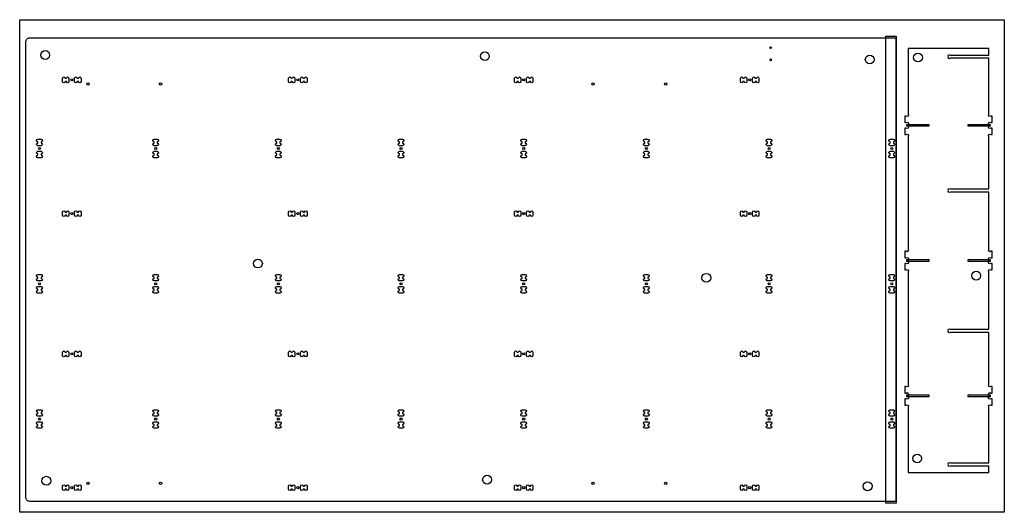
# Model space of a CAD drawing. Header units: millimetres. Extents: x 0 to 2440, y 0 to 1220.
import ezdxf

# ---------------------------------------------------------------- set-up
doc = ezdxf.new("R2010")
doc.units = ezdxf.units.MM
doc.header["$MEASUREMENT"] = 0
for name, color, linetype, true_color in [('Cutout', 3, 'Continuous', 0x00ff00), ('HOLDDOWN', 1, 'Continuous', 0xff0000), ('Material', 254, 'Continuous', 0xe6e6e6), ('Pocket 4', 5, 'Continuous', 0x0000ff), ('Pocket 9', 4, 'Continuous', 0x00ffff)]:
    doc.layers.add(name, color=color, linetype=linetype, true_color=true_color)

msp = doc.modelspace()

# ---------------------------------------------------------------- linework, layer by layer
at = {"layer": 'Cutout'}
for points in [[(2146.2, 1175), (2171.2, 1175), (2171.2, 27), (2146.2, 27), (25, 27, -0.414214), (15, 37), (15, 1165, -0.414214), (25, 1175)], [(2201.8, 98.4), (2401.8, 98.4), (2401.8, 114.4), (2306.3, 114.4, -0.899463), (2301.3, 118.4, -0.899463), (2306.3, 122.4), (2401.8, 122.4), (2401.8, 260.9, -1), (2406.3, 265.4), (2409.8, 265.4), (2409.8, 281.4), (2406.3, 281.4, -1), (2401.8, 285.9), (2401.8, 290.9, -1), (2406.3, 295.4), (2409.8, 295.4), (2409.8, 311.4), (2406.3, 311.4, -1), (2401.8, 315.9), (2401.8, 445.7), (2306.3, 445.7, -0.899463), (2301.3, 449.7, -0.899463), (2306.3, 453.7), (2401.8, 453.7), (2401.8, 595.9, -1), (2406.3, 600.4), (2409.8, 600.4), (2409.8, 616.4), (2406.3, 616.4, -1), (2401.8, 620.9), (2401.8, 625.9, -1), (2406.3, 630.4), (2409.8, 630.4), (2409.8, 646.4), (2406.3, 646.4, -1), (2401.8, 650.9), (2401.8, 793.1), (2306.3, 793.1, -0.899463), (2301.3, 797.1, -0.899463), (2306.3, 801.1), (2401.8, 801.1), (2401.8, 930.9, -1), (2406.3, 935.4), (2409.8, 935.4), (2409.8, 951.4), (2406.3, 951.4, -1), (2401.8, 955.9), (2401.8, 960.9, -1), (2406.3, 965.4), (2409.8, 965.4), (2409.8, 981.4), (2406.3, 981.4, -1), (2401.8, 985.9), (2401.8, 1124.4), (2306.3, 1124.4, -0.899463), (2301.3, 1128.4, -0.899463), (2306.3, 1132.4), (2401.8, 1132.4), (2401.8, 1148.4), (2201.8, 1148.4), (2201.8, 985.9, -1), (2197.2, 981.4), (2193.8, 981.4), (2193.8, 965.4), (2197.2, 965.4, -1), (2201.8, 960.9), (2201.8, 955.9, -1), (2197.2, 951.4), (2193.8, 951.4), (2193.8, 935.4), (2197.2, 935.4, -1), (2201.8, 930.9), (2201.8, 650.9, -1), (2197.2, 646.4), (2193.8, 646.4), (2193.8, 630.4), (2197.2, 630.4, -1), (2201.8, 625.9), (2201.8, 620.9, -1), (2197.2, 616.4), (2193.8, 616.4), (2193.8, 600.4), (2197.2, 600.4, -1), (2201.8, 595.9), (2201.8, 315.9, -1), (2197.2, 311.4), (2193.8, 311.4), (2193.8, 295.4), (2197.2, 295.4, -1), (2201.8, 290.9), (2201.8, 285.9, -1), (2197.2, 281.4), (2193.8, 281.4), (2193.8, 265.4), (2197.2, 265.4, -1), (2201.8, 260.9)], [(115.6, 1075, -1), (122, 1075), (122, 1067, -1), (115.6, 1067), (112.4, 1067, -1), (106, 1067), (106, 1075, -1), (112.4, 1075)], [(145.6, 1075, -1), (152, 1075), (152, 1067, -1), (145.6, 1067), (142.4, 1067, -1), (136, 1067), (136, 1075, -1), (142.4, 1075)], [(675.6, 1075, -1), (682, 1075), (682, 1067, -1), (675.6, 1067), (672.4, 1067, -1), (666, 1067), (666, 1075, -1), (672.4, 1075)], [(705.6, 1075, -1), (712, 1075), (712, 1067, -1), (705.6, 1067), (702.4, 1067, -1), (696, 1067), (696, 1075, -1), (702.4, 1075)], [(1235.6, 1075, -1), (1242, 1075), (1242, 1067, -1), (1235.6, 1067), (1232.4, 1067, -1), (1226, 1067), (1226, 1075, -1), (1232.4, 1075)], [(1265.6, 1075, -1), (1272, 1075), (1272, 1067, -1), (1265.6, 1067), (1262.4, 1067, -1), (1256, 1067), (1256, 1075, -1), (1262.4, 1075)], [(1795.6, 1075, -1), (1802, 1075), (1802, 1067, -1), (1795.6, 1067), (1792.4, 1067, -1), (1786, 1067), (1786, 1075, -1), (1792.4, 1075)], [(1822.4, 1067, -1), (1816, 1067), (1816, 1075, -1), (1822.4, 1075), (1825.6, 1075, -1), (1832, 1075), (1832, 1067, -1), (1825.6, 1067)], [(45, 908, -1), (45, 914.4), (45, 917.6, -1), (45, 924), (53, 924, -1), (53, 917.6), (53, 914.4, -1), (53, 908)], [(333, 908, -1), (333, 914.4), (333, 917.6, -1), (333, 924), (341, 924, -1), (341, 917.6), (341, 914.4, -1), (341, 908)], [(645, 924, -1), (645, 917.6), (645, 914.4, -1), (645, 908), (637, 908, -1), (637, 914.4), (637, 917.6, -1), (637, 924)], [(949, 924, -1), (949, 917.6), (949, 914.4, -1), (949, 908), (941, 908, -1), (941, 914.4), (941, 917.6, -1), (941, 924)], [(1245, 917.6, -1), (1245, 924), (1253, 924, -1), (1253, 917.6), (1253, 914.4, -1), (1253, 908), (1245, 908, -1), (1245, 914.4)], [(1549, 917.6, -1), (1549, 924), (1557, 924, -1), (1557, 917.6), (1557, 914.4, -1), (1557, 908), (1549, 908, -1), (1549, 914.4)], [(1853, 917.6, -1), (1853, 924), (1861, 924, -1), (1861, 917.6), (1861, 914.4, -1), (1861, 908), (1853, 908, -1), (1853, 914.4)], [(2157, 908, -1), (2157, 914.4), (2157, 917.6, -1), (2157, 924), (2165, 924, -1), (2165, 917.6), (2165, 914.4, -1), (2165, 908)], [(53, 894, -1), (53, 887.6), (53, 884.4, -1), (53, 878), (45, 878, -1), (45, 884.4), (45, 887.6, -1), (45, 894)], [(333, 887.6, -1), (333, 894), (341, 894, -1), (341, 887.6), (341, 884.4, -1), (341, 878), (333, 878, -1), (333, 884.4)], [(645, 894, -1), (645, 887.6), (645, 884.4, -1), (645, 878), (637, 878, -1), (637, 884.4), (637, 887.6, -1), (637, 894)], [(941, 887.6, -1), (941, 894), (949, 894, -1), (949, 887.6), (949, 884.4, -1), (949, 878), (941, 878, -1), (941, 884.4)], [(1245, 887.6, -1), (1245, 894), (1253, 894, -1), (1253, 887.6), (1253, 884.4, -1), (1253, 878), (1245, 878, -1), (1245, 884.4)], [(1549, 887.6, -1), (1549, 894), (1557, 894, -1), (1557, 887.6), (1557, 884.4, -1), (1557, 878), (1549, 878, -1), (1549, 884.4)], [(1853, 887.6, -1), (1853, 894), (1861, 894, -1), (1861, 887.6), (1861, 884.4, -1), (1861, 878), (1853, 878, -1), (1853, 884.4)], [(2165, 884.4, -1), (2165, 878), (2157, 878, -1), (2157, 884.4), (2157, 887.6, -1), (2157, 894), (2165, 894, -1), (2165, 887.6)], [(106, 743.7, -1), (112.4, 743.7), (115.6, 743.7, -1), (122, 743.7), (122, 735.7, -1), (115.6, 735.7), (112.4, 735.7, -1), (106, 735.7)], [(145.6, 743.7, -1), (152, 743.7), (152, 735.7, -1), (145.6, 735.7), (142.4, 735.7, -1), (136, 735.7), (136, 743.7, -1), (142.4, 743.7)], [(682, 735.7, -1), (675.6, 735.7), (672.4, 735.7, -1), (666, 735.7), (666, 743.7, -1), (672.4, 743.7), (675.6, 743.7, -1), (682, 743.7)], [(705.6, 743.7, -1), (712, 743.7), (712, 735.7, -1), (705.6, 735.7), (702.4, 735.7, -1), (696, 735.7), (696, 743.7, -1), (702.4, 743.7)], [(1242, 735.7, -1), (1235.6, 735.7), (1232.4, 735.7, -1), (1226, 735.7), (1226, 743.7, -1), (1232.4, 743.7), (1235.6, 743.7, -1), (1242, 743.7)], [(1265.6, 743.7, -1), (1272, 743.7), (1272, 735.7, -1), (1265.6, 735.7), (1262.4, 735.7, -1), (1256, 735.7), (1256, 743.7, -1), (1262.4, 743.7)], [(1802, 735.7, -1), (1795.6, 735.7), (1792.4, 735.7, -1), (1786, 735.7), (1786, 743.7, -1), (1792.4, 743.7), (1795.6, 743.7, -1), (1802, 743.7)], [(1822.4, 735.7, -1), (1816, 735.7), (1816, 743.7, -1), (1822.4, 743.7), (1825.6, 743.7, -1), (1832, 743.7), (1832, 735.7, -1), (1825.6, 735.7)], [(45, 582.6, -1), (45, 589), (53, 589, -1), (53, 582.6), (53, 579.4, -1), (53, 573), (45, 573, -1), (45, 579.4)], [(341, 589, -1), (341, 582.6), (341, 579.4, -1), (341, 573), (333, 573, -1), (333, 579.4), (333, 582.6, -1), (333, 589)], [(645, 589, -1), (645, 582.6), (645, 579.4, -1), (645, 573), (637, 573, -1), (637, 579.4), (637, 582.6, -1), (637, 589)], [(949, 589, -1), (949, 582.6), (949, 579.4, -1), (949, 573), (941, 573, -1), (941, 579.4), (941, 582.6, -1), (941, 589)], [(1245, 582.6, -1), (1245, 589), (1253, 589, -1), (1253, 582.6), (1253, 579.4, -1), (1253, 573), (1245, 573, -1), (1245, 579.4)], [(1549, 582.6, -1), (1549, 589), (1557, 589, -1), (1557, 582.6), (1557, 579.4, -1), (1557, 573), (1549, 573, -1), (1549, 579.4)], [(1853, 582.6, -1), (1853, 589), (1861, 589, -1), (1861, 582.6), (1861, 579.4, -1), (1861, 573), (1853, 573, -1), (1853, 579.4)], [(2165, 579.4, -1), (2165, 573), (2157, 573, -1), (2157, 579.4), (2157, 582.6, -1), (2157, 589), (2165, 589, -1), (2165, 582.6)], [(53, 559, -1), (53, 552.6), (53, 549.4, -1), (53, 543), (45, 543, -1), (45, 549.4), (45, 552.6, -1), (45, 559)], [(341, 549.4, -1), (341, 543), (333, 543, -1), (333, 549.4), (333, 552.6, -1), (333, 559), (341, 559, -1), (341, 552.6)], [(645, 549.4, -1), (645, 543), (637, 543, -1), (637, 549.4), (637, 552.6, -1), (637, 559), (645, 559, -1), (645, 552.6)], [(949, 549.4, -1), (949, 543), (941, 543, -1), (941, 549.4), (941, 552.6, -1), (941, 559), (949, 559, -1), (949, 552.6)], [(1253, 559, -1), (1253, 552.6), (1253, 549.4, -1), (1253, 543), (1245, 543, -1), (1245, 549.4), (1245, 552.6, -1), (1245, 559)], [(1557, 559, -1), (1557, 552.6), (1557, 549.4, -1), (1557, 543), (1549, 543, -1), (1549, 549.4), (1549, 552.6, -1), (1549, 559)], [(1861, 559, -1), (1861, 552.6), (1861, 549.4, -1), (1861, 543), (1853, 543, -1), (1853, 549.4), (1853, 552.6, -1), (1853, 559)], [(2157, 552.6, -1), (2157, 559), (2165, 559, -1), (2165, 552.6), (2165, 549.4, -1), (2165, 543), (2157, 543, -1), (2157, 549.4)], [(112.4, 388.3, -1), (106, 388.3), (106, 396.3, -1), (112.4, 396.3), (115.6, 396.3, -1), (122, 396.3), (122, 388.3, -1), (115.6, 388.3)], [(145.6, 396.3, -1), (152, 396.3), (152, 388.3, -1), (145.6, 388.3), (142.4, 388.3, -1), (136, 388.3), (136, 396.3, -1), (142.4, 396.3)], [(682, 388.3, -1), (675.6, 388.3), (672.4, 388.3, -1), (666, 388.3), (666, 396.3, -1), (672.4, 396.3), (675.6, 396.3, -1), (682, 396.3)], [(705.6, 396.3, -1), (712, 396.3), (712, 388.3, -1), (705.6, 388.3), (702.4, 388.3, -1), (696, 388.3), (696, 396.3, -1), (702.4, 396.3)], [(1242, 388.3, -1), (1235.6, 388.3), (1232.4, 388.3, -1), (1226, 388.3), (1226, 396.3, -1), (1232.4, 396.3), (1235.6, 396.3, -1), (1242, 396.3)], [(1265.6, 396.3, -1), (1272, 396.3), (1272, 388.3, -1), (1265.6, 388.3), (1262.4, 388.3, -1), (1256, 388.3), (1256, 396.3, -1), (1262.4, 396.3)], [(1802, 388.3, -1), (1795.6, 388.3), (1792.4, 388.3, -1), (1786, 388.3), (1786, 396.3, -1), (1792.4, 396.3), (1795.6, 396.3, -1), (1802, 396.3)], [(1822.4, 388.3, -1), (1816, 388.3), (1816, 396.3, -1), (1822.4, 396.3), (1825.6, 396.3, -1), (1832, 396.3), (1832, 388.3, -1), (1825.6, 388.3)], [(53, 244.4, -1), (53, 238), (45, 238, -1), (45, 244.4), (45, 247.6, -1), (45, 254), (53, 254, -1), (53, 247.6)], [(341, 254, -1), (341, 247.6), (341, 244.4, -1), (341, 238), (333, 238, -1), (333, 244.4), (333, 247.6, -1), (333, 254)], [(645, 254, -1), (645, 247.6), (645, 244.4, -1), (645, 238), (637, 238, -1), (637, 244.4), (637, 247.6, -1), (637, 254)], [(949, 254, -1), (949, 247.6), (949, 244.4, -1), (949, 238), (941, 238, -1), (941, 244.4), (941, 247.6, -1), (941, 254)], [(1245, 247.6, -1), (1245, 254), (1253, 254, -1), (1253, 247.6), (1253, 244.4, -1), (1253, 238), (1245, 238, -1), (1245, 244.4)], [(1549, 247.6, -1), (1549, 254), (1557, 254, -1), (1557, 247.6), (1557, 244.4, -1), (1557, 238), (1549, 238, -1), (1549, 244.4)], [(1853, 247.6, -1), (1853, 254), (1861, 254, -1), (1861, 247.6), (1861, 244.4, -1), (1861, 238), (1853, 238, -1), (1853, 244.4)], [(2165, 244.4, -1), (2165, 238), (2157, 238, -1), (2157, 244.4), (2157, 247.6, -1), (2157, 254), (2165, 254, -1), (2165, 247.6)], [(45, 208, -1), (45, 214.4), (45, 217.6, -1), (45, 224), (53, 224, -1), (53, 217.6), (53, 214.4, -1), (53, 208)], [(341, 214.4, -1), (341, 208), (333, 208, -1), (333, 214.4), (333, 217.6, -1), (333, 224), (341, 224, -1), (341, 217.6)], [(645, 214.4, -1), (645, 208), (637, 208, -1), (637, 214.4), (637, 217.6, -1), (637, 224), (645, 224, -1), (645, 217.6)], [(949, 214.4, -1), (949, 208), (941, 208, -1), (941, 214.4), (941, 217.6, -1), (941, 224), (949, 224, -1), (949, 217.6)], [(1253, 224, -1), (1253, 217.6), (1253, 214.4, -1), (1253, 208), (1245, 208, -1), (1245, 214.4), (1245, 217.6, -1), (1245, 224)], [(1557, 224, -1), (1557, 217.6), (1557, 214.4, -1), (1557, 208), (1549, 208, -1), (1549, 214.4), (1549, 217.6, -1), (1549, 224)], [(1861, 224, -1), (1861, 217.6), (1861, 214.4, -1), (1861, 208), (1853, 208, -1), (1853, 214.4), (1853, 217.6, -1), (1853, 224)], [(2157, 217.6, -1), (2157, 224), (2165, 224, -1), (2165, 217.6), (2165, 214.4, -1), (2165, 208), (2157, 208, -1), (2157, 214.4)], [(115.6, 65, -1), (122, 65), (122, 57, -1), (115.6, 57), (112.4, 57, -1), (106, 57), (106, 65, -1), (112.4, 65)], [(145.6, 65, -1), (152, 65), (152, 57, -1), (145.6, 57), (142.4, 57, -1), (136, 57), (136, 65, -1), (142.4, 65)], [(675.6, 65, -1), (682, 65), (682, 57, -1), (675.6, 57), (672.4, 57, -1), (666, 57), (666, 65, -1), (672.4, 65)], [(705.6, 65, -1), (712, 65), (712, 57, -1), (705.6, 57), (702.4, 57, -1), (696, 57), (696, 65, -1), (702.4, 65)], [(1235.6, 65, -1), (1242, 65), (1242, 57, -1), (1235.6, 57), (1232.4, 57, -1), (1226, 57), (1226, 65, -1), (1232.4, 65)], [(1265.6, 65, -1), (1272, 65), (1272, 57, -1), (1265.6, 57), (1262.4, 57, -1), (1256, 57), (1256, 65, -1), (1262.4, 65)], [(1795.6, 65, -1), (1802, 65), (1802, 57, -1), (1795.6, 57), (1792.4, 57, -1), (1786, 57), (1786, 65, -1), (1792.4, 65)], [(1822.4, 57, -1), (1816, 57), (1816, 65, -1), (1822.4, 65), (1825.6, 65, -1), (1832, 65), (1832, 57, -1), (1825.6, 57)]]:
    msp.add_lwpolyline(points, format="xyb", close=True, dxfattribs=at)
for centre, radius in [((1861, 1150.6), 2.1), ((1861, 1120.6), 2.1), ((129, 1071), 2.5), ((169, 1060.5), 3), ((349, 1060.5), 3), ((689, 1071), 2.5), ((1249, 1071), 2.5), ((1421, 1060.5), 3), ((1601, 1060.5), 3), ((1809, 1071), 2.5), ((49, 901), 2.5), ((337, 901), 2.5), ((641, 901), 2.5), ((945, 901), 2.5), ((1249, 901), 2.5), ((1553, 901), 2.5), ((1857, 901), 2.5), ((2161, 901), 2.5), ((129, 739.7), 2.5), ((689, 739.7), 2.5), ((1249, 739.7), 2.5), ((1809, 739.7), 2.5), ((49, 566), 2.5), ((337, 566), 2.5), ((641, 566), 2.5), ((945, 566), 2.5), ((1249, 566), 2.5), ((1553, 566), 2.5), ((1857, 566), 2.5), ((2161, 566), 2.5), ((129, 392.3), 2.5), ((689, 392.3), 2.5), ((1249, 392.3), 2.5), ((1809, 392.3), 2.5), ((49, 231), 2.5), ((337, 231), 2.5), ((641, 231), 2.5), ((945, 231), 2.5), ((1249, 231), 2.5), ((1553, 231), 2.5), ((1857, 231), 2.5), ((2161, 231), 2.5), ((169, 71.5), 3), ((349, 71.5), 3), ((1421, 71.5), 3), ((1601, 71.5), 3), ((129, 61), 2.5), ((689, 61), 2.5), ((1249, 61), 2.5), ((1809, 61), 2.5)]:
    msp.add_circle(centre, radius, dxfattribs=at)
at = {"layer": 'HOLDDOWN'}
for centre in [(63.2, 1132.4), (1152.8, 1129.7), (2106.6, 1121.5), (2226.1, 1126.4), (590.3, 616.1), (1701.7, 580.8), (2370.4, 586.1), (2224.2, 133.3), (65.9, 78.1), (1158.3, 80.8), (2101.2, 64.5)]:
    msp.add_circle(centre, 11, dxfattribs=at)
at = {"layer": 'Material'}
msp.add_lwpolyline([(0, 1220), (2440, 1220), (2440, 0), (0, 0)], close=True, dxfattribs=at)
at = {"layer": 'Pocket 4'}
msp.add_lwpolyline([(2172.2, 23), (2146.2, 23), (2146.2, 1179), (2172.2, 1179)], close=True, dxfattribs=at)
at = {"layer": 'Pocket 9'}
for points in [[(2197.8, 956.9), (2253.8, 956.9), (2253.8, 959.9), (2197.8, 959.9)], [(2349.8, 956.9), (2405.7, 956.9), (2405.7, 959.9), (2349.8, 959.9)], [(2197.8, 621.9), (2253.8, 621.9), (2253.8, 624.9), (2197.8, 624.9)], [(2349.8, 621.9), (2405.7, 621.9), (2405.7, 624.9), (2349.8, 624.9)], [(2197.8, 286.9), (2253.8, 286.9), (2253.8, 289.9), (2197.8, 289.9)], [(2349.8, 286.9), (2405.7, 286.9), (2405.7, 289.9), (2349.8, 289.9)]]:
    msp.add_lwpolyline(points, close=True, dxfattribs=at)

doc.saveas('drawing.dxf')
